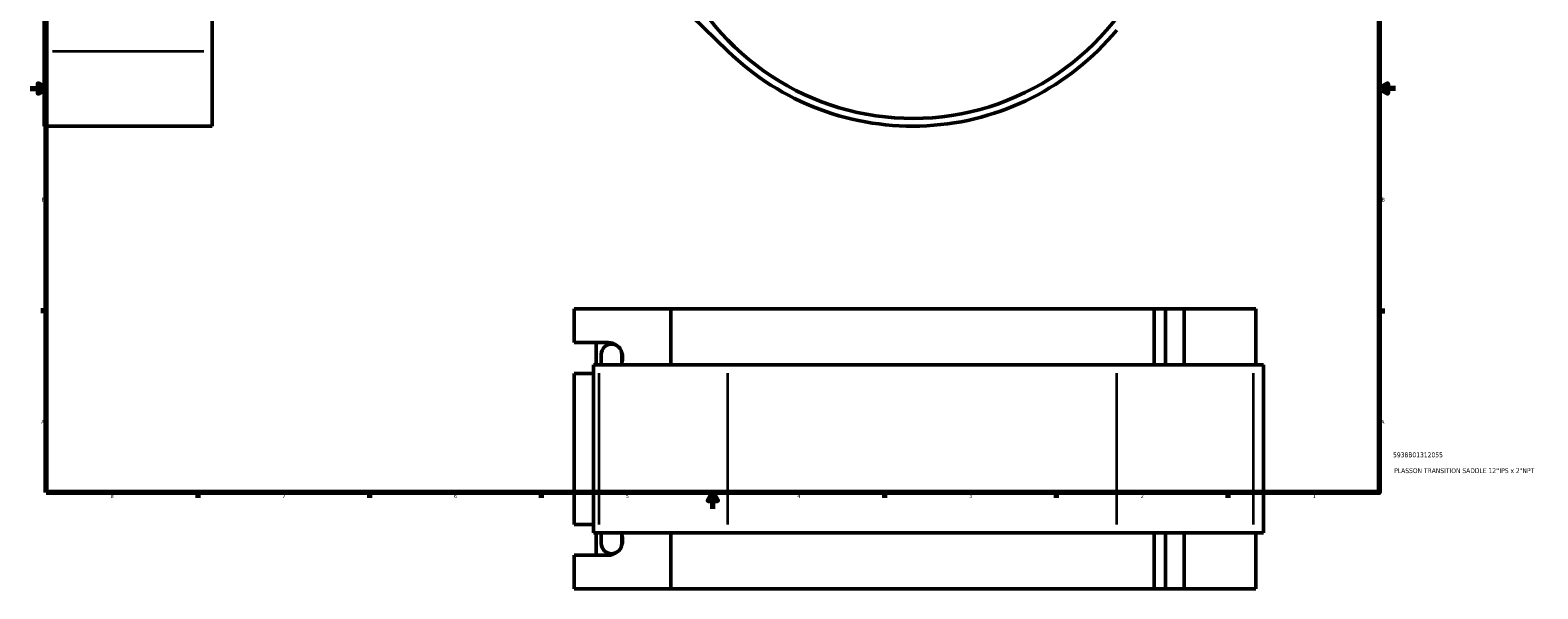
# Model space of a CAD drawing. Header units: inches. Extents: x -0.9 to 60.1, y -1.4 to 49.4.
# Tile 1 of 7: x 0.1 to 37.4, y -1.4 to 12.4. Entities that reach past the tile are written whole.
import ezdxf

# ---------------------------------------------------------------- set-up
doc = ezdxf.new("R2010")
doc.units = ezdxf.units.IN
doc.header["$MEASUREMENT"] = 0
for name, color, linetype, lineweight in [('Border (ANSI)', 7, 'Continuous', 70), ('Dimension (ANSI)', 7, 'Continuous', 25), ('Title (ANSI)', 7, 'Continuous', 50), ('Visible (ANSI)', 7, 'Continuous', 50), ('Visible Narrow (ANSI)', 7, 'Continuous', 35)]:
    doc.layers.add(name, color=color, linetype=linetype, lineweight=lineweight)
doc.styles.add('Note Text (ANSI)', font='tahoma.ttf')
doc.styles.add('Text Style29', font='tahoma.ttf')
doc.dimstyles.new('Default (ANSI)', dxfattribs={"dimtxt": 0.094488, "dimasz": 0.098425, "dimexe": 0.125, "dimexo": 0.0625, "dimgap": 0.031496, "dimtad": 0, "dimtih": 1, "dimtoh": 1, "dimrnd": 1e-08, "dimzin": 4, "dimdsep": 46, "dimtxsty": 'Note Text (ANSI)', "dimcen": 0.09, "dimdle": 0.393701, "dimclrd": 256, "dimclre": 256, "dimclrt": 5, "dimadec": 0, "dimazin": 1, "dimtfac": 1, "dimtofl": 0, "dimtmove": 0, "dimatfit": 3, "dimfxl": 1, "dimtolj": 1, "dimtzin": 4, "dimlwd": -1, "dimlwe": -1, "dimarcsym": 0})

# ---------------------------------------------------------------- blocks, each defined once
blk = doc.blocks.new('Borders Default Border')
at = {"layer": 'Border (ANSI)'}
for p, q in [((4.25, 21), (4.25, 21.134)), ((8.5, 21), (8.5, 21.134)), ((12.75, 21), (12.75, 21.134)), ((21.25, 21), (21.25, 21.134)), ((25.5, 21), (25.5, 21.134)), ((29.75, 21), (29.75, 21.134)), ((0.5, 16.5), (0.366, 16.5)), ((33.5, 16.5), (33.634, 16.5)), ((0.5, 5.5), (0.366, 5.5)), ((33.5, 5.5), (33.634, 5.5)), ((4.25, 1), (4.25, 0.866)), ((8.5, 1), (8.5, 0.866)), ((12.75, 1), (12.75, 0.866)), ((21.25, 1), (21.25, 0.866)), ((25.5, 1), (25.5, 0.866)), ((29.75, 1), (29.75, 0.866))]:
    blk.add_line(p, q, dxfattribs=at)
at = {"layer": 'Border (ANSI)', "flags": 128}
for points in [[(17, 21.4), (17, 21), (16.885, 21.2), (17.115, 21.2), (17, 21)], [(0.5, 1), (0.5, 21), (33.5, 21), (33.5, 1), (0.5, 1)], [(0.1, 11), (0.5, 11), (0.3, 11.115), (0.3, 10.885), (0.5, 11)], [(33.9, 11), (33.5, 11), (33.7, 11.115), (33.7, 10.885), (33.5, 11)], [(17, 0.6), (17, 1), (16.885, 0.8), (17.115, 0.8), (17, 1)]]:
    blk.add_lwpolyline(points, dxfattribs=at)
at = {"layer": 'Border (ANSI)', "color": 5, "true_color": 0x0000ff, "char_height": 0.0945, "attachment_point": 7, "style": 'Note Text (ANSI)'}
for s, insert in [('8', (2.094, 21.038)), ('7', (6.346, 21.04)), ('6', (10.595, 21.038)), ('5', (14.847, 21.038)), ('4', (19.092, 21.04)), ('3', (23.346, 21.038)), ('2', (27.596, 21.04)), ('1', (31.854, 21.04)), ('D', (0.378, 19.203)), ('D', (33.553, 19.203)), ('C', (0.378, 13.701)), ('C', (33.552, 13.701)), ('B', (0.384, 8.203)), ('B', (33.558, 8.203)), ('A', (0.373, 2.703)), ('A', (33.547, 2.703)), ('8', (2.094, 0.863)), ('7', (6.346, 0.866)), ('6', (10.595, 0.864)), ('5', (14.847, 0.864)), ('4', (19.092, 0.866)), ('3', (23.346, 0.864)), ('2', (27.596, 0.866)), ('1', (31.854, 0.866))]:
    blk.add_mtext(s, dxfattribs=dict(at, insert=insert))
blk = doc.blocks.new('Title Blocks ANSI - Large')
at = {"layer": 'Title (ANSI)', "color": 5, "true_color": 0x0000ff, "style": 'Text Style29'}
for tag, p in [('PART_NUMBER_001', (0.341, 0.873)), ('DESCRIPTION_001', (0.369, 0.481))]:
    blk.add_attdef(tag, p, '', height=0.12, dxfattribs=at)
blk = doc.blocks.new('*D8')
at = {"layer": 'Defpoints', "color": 0, "transparency": 16777216}
for p in [(21.363, 22.967), (22.53, 10.289)]:
    blk.add_point(p, dxfattribs=at)
at = {"layer": 'Dimension (ANSI)', "transparency": 16777216}
for p, q in [((21.686, 19.459), (21.372, 22.869)), ((21.56, 19.459), (21.686, 19.459))]:
    blk.add_line(p, q, dxfattribs=at)
blk.add_solid([(21.389, 22.871), (21.356, 22.868), (21.363, 22.967)], dxfattribs=at)
at = {"layer": 'Dimension (ANSI)', "color": 5, "transparency": 16777216, "insert": (21.116, 19.51), "char_height": 0.0945, "attachment_point": 1, "style": 'Note Text (ANSI)'}
blk.add_mtext('\\A1;∅12.73', dxfattribs=at)

msp = doc.modelspace()

# ---------------------------------------------------------------- linework, layer by layer
at = {"layer": 'Visible (ANSI)'}
for p, q in [((0.4478, 11.93), (0.4478, 15.0356)), ((4.6058, 15.0356), (4.6058, 11.93)), ((14.183, 15.0356), (17.3727, 11.93)), ((0.4478, 11.93), (0.4478, 10.071)), ((4.6058, 10.071), (4.6058, 11.93)), ((0.4478, 10.071), (4.6058, 10.071)), ((13.5719, 4.7145), (13.5719, 5.5453)), ((15.9647, 5.5453), (13.5719, 5.5453)), ((15.9647, 5.5453), (15.9647, 4.1593)), ((15.9647, 5.5453), (27.9292, 5.5453)), ((27.9292, 5.5453), (28.2053, 5.5453)), ((27.9292, 4.1593), (27.9292, 5.5453)), ((28.6713, 5.5453), (28.2053, 5.5453)), ((28.2053, 4.1593), (28.2053, 5.5453)), ((30.444, 5.5453), (28.6713, 5.5453)), ((28.6713, 4.1593), (28.6713, 5.5453)), ((30.444, 4.1593), (30.444, 5.5453)), ((13.5719, 4.7145), (14.4094, 4.7145)), ((14.116, 4.1593), (14.116, 4.7145)), ((14.183, 4.1593), (14.0483, 4.1593)), ((14.0483, 0.0013), (14.0483, 4.1593)), ((14.183, 4.1593), (17.3727, 4.1593)), ((14.2393, 4.4203), (14.2393, 4.1593)), ((14.7486, 4.1593), (14.7486, 4.4203)), ((26.9988, 4.1593), (17.3727, 4.1593)), ((26.9988, 4.1593), (30.3877, 4.1593)), ((30.635, 4.1593), (30.3877, 4.1593)), ((30.635, 0.0013), (30.635, 4.1593)), ((14.0483, 3.9506), (13.5719, 3.9506)), ((13.5719, 0.21), (13.5719, 3.9506)), ((13.5719, 0.21), (14.0483, 0.21)), ((14.0483, 0.0013), (14.183, 0.0013)), ((14.116, -0.5539), (14.116, 0.0013)), ((17.3727, 0.0013), (14.183, 0.0013)), ((14.2393, 0.0013), (14.2393, -0.2597)), ((14.7486, -0.2597), (14.7486, 0.0013)), ((15.9647, 0.0013), (15.9647, -1.3847)), ((17.3727, 0.0013), (26.9988, 0.0013)), ((30.3877, 0.0013), (26.9988, 0.0013)), ((27.9292, -1.3847), (27.9292, 0.0013)), ((28.2053, -1.3847), (28.2053, 0.0013)), ((28.6713, -1.3847), (28.6713, 0.0013)), ((30.3877, 0.0013), (30.635, 0.0013)), ((30.444, -1.3847), (30.444, 0.0013)), ((14.4094, -0.5539), (13.5719, -0.5539)), ((13.5719, -1.3847), (13.5719, -0.5539)), ((15.9647, -1.3847), (13.5719, -1.3847)), ((27.9292, -1.3847), (15.9647, -1.3847)), ((28.2053, -1.3847), (27.9292, -1.3847)), ((28.2053, -1.3847), (28.6713, -1.3847)), ((28.6713, -1.3847), (30.444, -1.3847))]:
    msp.add_line(p, q, dxfattribs=at)
for centre, radius, start, end in [((21.947, 16.6281), 6.3661, 215.41692, 350.65986), ((21.947, 16.6281), 6.5571, 225.76523, 320.39278), ((14.4939, 4.4203), 0.2546, 0, 180), ((14.4939, -0.2597), 0.2546, 180, 0)]:
    msp.add_arc(centre, radius, start, end, dxfattribs=at)
for centre, major_axis, start_param, end_param in [((14.4094, 4.3326), (0, 0.382), 5.651218, 6.2831853), ((14.4094, 4.3326), (0, -0.382), 1.2376176, 1.9491606), ((14.4094, -0.1719), (0, -0.382), 1.192432, 1.9039751), ((14.4094, -0.1719), (0, -0.382), 0, 0.6319673)]:
    msp.add_ellipse(centre, major_axis=major_axis, ratio=0.9396926, start_param=start_param, end_param=end_param, dxfattribs=at)
at = {"layer": 'Visible Narrow (ANSI)'}
for p, q in [((0.6557, 11.93), (4.3979, 11.93)), ((14.183, 0.2092), (14.183, 3.9514)), ((17.3727, 0.2092), (17.3727, 3.9514)), ((26.9988, 0.2092), (26.9988, 3.9514)), ((30.3877, 0.2092), (30.3877, 3.9514))]:
    msp.add_line(p, q, dxfattribs=at)

# ---------------------------------------------------------------- block references
msp.add_blockref('Borders Default Border', (0, 0))
msp.add_blockref('Title Blocks ANSI - Large', (33.5, 1)).add_auto_attribs({'PART_NUMBER_001': '5938B01312055', 'DESCRIPTION_001': 'PLASSON TRANSITION SADDLE 12\'\'IPS x 2"NPT'})

# ---------------------------------------------------------------- dimensions: what is measured, and where the dimension line sits
at = {"layer": 'Dimension (ANSI)'}
dim = msp.add_diameter_dim_2p(p1=(22.5305, 10.2888), p2=(21.3634, 22.9674), dimstyle='Default (ANSI)', override={"dimgap": 0.031496, "dimdec": 2, "dimlfac": 1, "dimtol": 0, "dimlim": 0, "dimtp": 0, "dimtm": 0, "dimtdec": 2}, dxfattribs=at)
dim.commit()
dim.dimension.update_dxf_attribs({"geometry": '*D8', "text_midpoint": (21.3224, 19.4587), "dimtype": 163})

doc.saveas('drawing.dxf')
